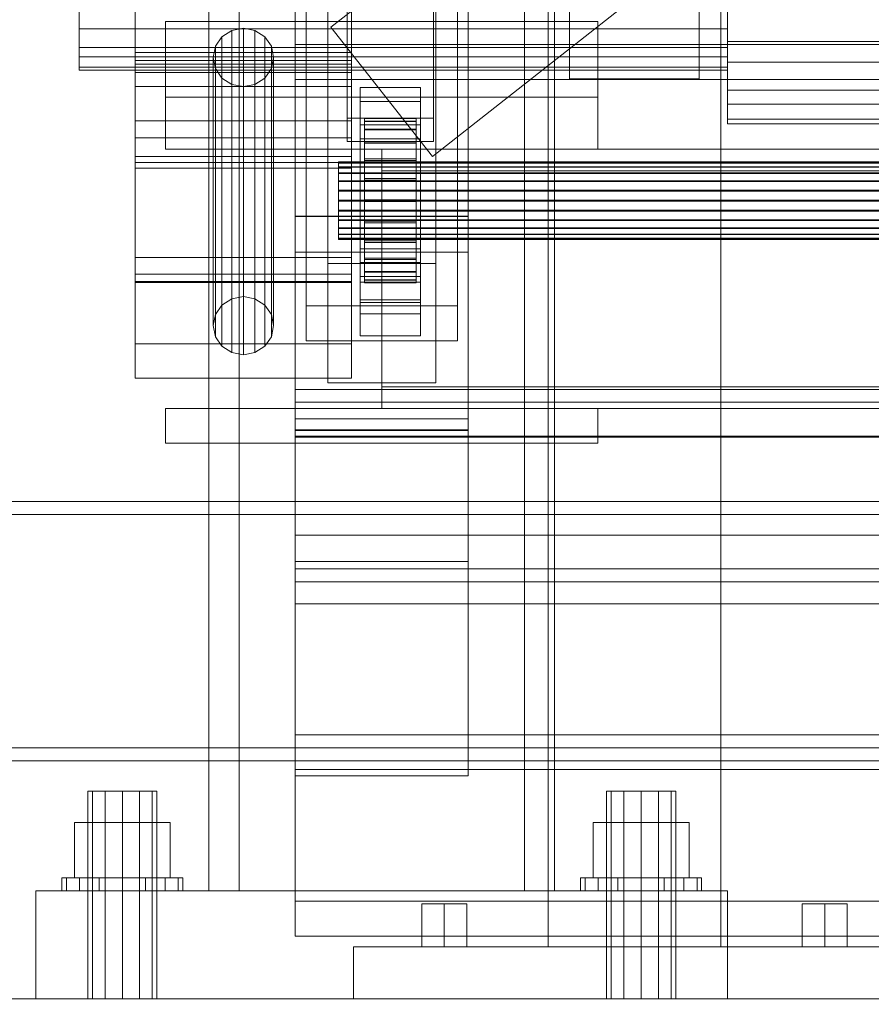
# Model space of a CAD drawing. Header units: millimetres. Extents: x -4738 to 65662, y -68080 to 6847.
# Tile 87 of 256: x -514 to -317, y -36001 to -35774. Entities that reach past the tile are written whole.
import ezdxf

# ---------------------------------------------------------------- set-up
doc = ezdxf.new("R2010")
doc.units = ezdxf.units.MM
for name, color, linetype, lineweight in [('COTAS_O', 1, 'Continuous', 0), ('COTAS_P', 1, 'Continuous', 0), ('frontal_C01', 7, 'Continuous', 0), ('frontal_C02', 7, 'Continuous', 0), ('frontal_C09', 7, 'Continuous', 0), ('frontal_secador', 7, 'Continuous', 0)]:
    doc.layers.add(name, color=color, linetype=linetype, lineweight=lineweight)
doc.dimstyles.new('R19_100', dxfattribs={"dimtxt": 250, "dimasz": 150, "dimexe": 150, "dimexo": 80, "dimgap": 100, "dimtad": 1, "dimtih": 1, "dimtoh": 1, "dimdsep": 46, "dimcen": 0.09, "dimadec": 0, "dimazin": 0, "dimtfac": 1, "dimtdec": 4, "dimtofl": 0, "dimtmove": 0, "dimatfit": 3, "dimfxl": 1, "dimtolj": 1, "dimtzin": 0, "dimarcsym": 0})

# ---------------------------------------------------------------- blocks, each defined once
blk = doc.blocks.new('DIM_R30_46')
at = {"layer": 'COTAS_P'}
for p, q in [((-4100, -35030), (-4219.91, -35921.98)), ((140, -35600), (20.09, -36491.98)), ((-4219.91, -35921.98), (-4065.25, -35897.36)), ((20.09, -36491.98), (-4219.91, -35921.98)), ((-4219.91, -35921.98), (-4077.24, -35986.56)), ((20.09, -36491.98), (-122.58, -36427.39)), ((20.09, -36491.98), (-134.57, -36516.59))]:
    blk.add_line(p, q, dxfattribs=at)
blk.add_text('4278.14 P', height=250, rotation=172.3434, dxfattribs=at).set_placement((-2113.24, -36306.08))
blk = doc.blocks.new('DIM_R30_50')
at = {"layer": 'COTAS_O'}
for p, q in [((-1850, -34900), (-1850, -35600)), ((-150, -34900), (-150, -35600)), ((-1850, -35600), (-1700, -35555)), ((-150, -35600), (-300, -35555)), ((-150, -35600), (-1850, -35600)), ((-1850, -35600), (-1700, -35645)), ((-150, -35600), (-300, -35645))]:
    blk.add_line(p, q, dxfattribs=at)
blk.add_text('1700 O', height=250, rotation=180, dxfattribs=at).set_placement((-1000, -35700))
blk = doc.blocks.new('DIM_R30_54')
at = {"layer": 'COTAS_O'}
for p, q in [((-1480, -35300), (-1330, -35255)), ((490, -35300), (340, -35255)), ((-1480, -36000), (-1480, -35300)), ((-1480, -35300), (490, -35300)), ((-1480, -35300), (-1330, -35345)), ((490, -35300), (340, -35345)), ((490, -36000), (490, -35300))]:
    blk.add_line(p, q, dxfattribs=at)
blk.add_text('1970 O', height=250, dxfattribs=at).set_placement((-495, -35200))
blk = doc.blocks.new('DIM_R30_56')
at = {"layer": 'COTAS_O'}
for p, q in [((-1400, -35300), (-1250, -35255)), ((1400, -35300), (1250, -35255)), ((-1400, -36000), (-1400, -35300)), ((-1400, -35300), (1400, -35300)), ((-1400, -35300), (-1250, -35345)), ((1400, -35300), (1250, -35345)), ((1400, -36000), (1400, -35300))]:
    blk.add_line(p, q, dxfattribs=at)
blk.add_text('2800 O', height=250, dxfattribs=at).set_placement((0, -35200))

msp = doc.modelspace()

# ---------------------------------------------------------------- linework, layer by layer
at = {"layer": 'frontal_C01'}
for p, q in [((-470, -35975), (-470, -34599.343)), ((-463, -35975), (-463, -34599.343)), ((-397, -35975), (-397, -34599.343)), ((-390, -35975), (-390, -34599.343)), ((-470, -35975), (-470, -35273.382)), ((-463, -35975), (-463, -35273.382)), ((-397, -35975), (-397, -35273.382)), ((-390, -35975), (-390, -35273.382)), ((-442.5, -35830.021), (-442.5, -35348.555)), ((-417.5, -35348.555), (-417.5, -35830.021)), ((-442.5, -35857.548), (-442.5, -35376.083)), ((-417.5, -35857.548), (-417.5, -35376.083)), ((-450, -35819.138), (-450, -35616.933)), ((-410, -35616.933), (-410, -35819.138)), ((-438, -35796.387), (-438, -35644.646)), ((-418, -35644.646), (-418, -35796.387)), ((-438, -35650.038), (-438, -35801.779)), ((-418, -35801.779), (-418, -35650.038)), ((-450, -35868.431), (-450, -35666.226)), ((-450, -35827.343), (-450, -35666.598)), ((-410, -35868.431), (-410, -35666.226)), ((-410, -35666.598), (-410, -35827.343)), ((-447.5, -35839.74), (-447.5, -35681.813)), ((-412.5, -35681.813), (-412.5, -35839.74)), ((-447.5, -35847.829), (-447.5, -35689.902)), ((-412.5, -35847.829), (-412.5, -35689.902)), ((-450, -35865.862), (-450, -35705.117)), ((-410, -35865.862), (-410, -35705.117)), ((-450, -35779.365), (-450, -35740.847)), ((-450, -35748.935), (-450, -35787.454)), ((-487, -35783.043), (-487, -35765.613)), ((-437, -35765.613), (-437, -35783.043)), ((-350, -35778.63), (-350, -35764.538)), ((-500, -35766.875), (-500, -35775.749)), ((-487, -35834.146), (-487, -35766.742)), ((-487, -35781.187), (-487, -35766.742)), ((-437, -35766.742), (-437, -35834.146)), ((-437, -35766.742), (-437, -35781.187)), ((-350, -35775.749), (-350, -35766.875)), ((-350, -35770.245), (-350, -35783.469)), ((-500, -35780.055), (-500, -35772.502)), ((-487, -35772.672), (-487, -35789.027)), ((-437, -35789.027), (-437, -35772.672)), ((-350, -35772.502), (-350, -35780.055)), ((-480, -35791.525), (-480, -35774.027)), ((-480, -35774.027), (-380, -35774.027)), ((-480, -35803.525), (-480, -35774.027)), ((-380, -35774.027), (-380, -35791.525)), ((-380, -35774.027), (-380, -35803.525)), ((-500, -35775.749), (-500, -35782.225)), ((-350, -35775.749), (-500, -35775.749)), ((-466.95, -35777.575), (-468.467, -35779.762)), ((-464.679, -35776.114), (-466.95, -35777.575)), ((-466.95, -35839.587), (-466.95, -35777.575)), ((-462, -35775.601), (-464.679, -35776.114)), ((-464.679, -35838.126), (-464.679, -35776.114)), ((-459.321, -35776.114), (-462, -35775.601)), ((-462, -35837.613), (-462, -35775.601)), ((-457.05, -35777.575), (-459.321, -35776.114)), ((-459.321, -35838.126), (-459.321, -35776.114)), ((-455.533, -35779.762), (-457.05, -35777.575)), ((-457.05, -35839.587), (-457.05, -35777.575)), ((-350, -35782.225), (-350, -35775.749)), ((-468.467, -35779.762), (-469, -35782.342)), ((-468.467, -35841.774), (-468.467, -35779.762)), ((-455, -35782.342), (-455.533, -35779.762)), ((-455.533, -35841.774), (-455.533, -35779.762)), ((450, -35779.365), (-450, -35779.365)), ((-450, -35779.365), (-450, -35787.454)), ((-350, -35789.887), (-350, -35778.63)), ((350, -35778.63), (-350, -35778.63)), ((-500, -35784.556), (-500, -35780.055)), ((-350, -35780.055), (-500, -35780.055)), ((-500, -35782.225), (-500, -35785.318)), ((-350, -35782.225), (-500, -35782.225)), ((-487, -35828.562), (-487, -35780.031)), ((-487, -35780.031), (-437, -35780.031)), ((-487, -35785.809), (-487, -35780.031)), ((-437, -35781.187), (-487, -35781.187)), ((-487, -35781.187), (-487, -35848.591)), ((-437, -35780.031), (-437, -35828.562)), ((-437, -35780.031), (-437, -35785.809)), ((-437, -35848.591), (-437, -35781.187)), ((-350, -35780.055), (-350, -35784.556)), ((-350, -35785.318), (-350, -35782.225)), ((-487, -35796.965), (-487, -35783.043)), ((-437, -35783.043), (-487, -35783.043)), ((-487, -35832.414), (-487, -35783.883)), ((-487, -35783.883), (-437, -35783.883)), ((-487, -35807.957), (-487, -35783.883)), ((-469, -35782.342), (-468.467, -35784.921)), ((-469, -35844.353), (-469, -35782.342)), ((-455.533, -35784.921), (-455, -35782.342)), ((-455, -35782.342), (-455, -35844.353)), ((-437, -35783.043), (-437, -35796.965)), ((-437, -35783.883), (-437, -35832.414)), ((-437, -35783.883), (-437, -35807.957)), ((-350, -35783.469), (-350, -35793.12)), ((350, -35783.469), (-350, -35783.469)), ((-500, -35785.318), (-500, -35784.556)), ((-350, -35784.556), (-500, -35784.556)), ((-350, -35785.318), (-500, -35785.318)), ((-437, -35785.809), (-487, -35785.809)), ((-487, -35785.809), (-487, -35834.34)), ((-468.467, -35784.921), (-466.95, -35787.108)), ((-468.467, -35846.933), (-468.467, -35784.921)), ((-457.05, -35787.108), (-455.533, -35784.921)), ((-455.533, -35846.933), (-455.533, -35784.921)), ((-437, -35834.34), (-437, -35785.809)), ((-350, -35784.556), (-350, -35785.318)), ((-487, -35789.027), (-487, -35800.964)), ((-437, -35789.027), (-487, -35789.027)), ((-466.95, -35787.108), (-464.679, -35788.569)), ((-466.95, -35849.12), (-466.95, -35787.108)), ((-464.679, -35788.569), (-462, -35789.083)), ((-464.679, -35850.581), (-464.679, -35788.569)), ((-462, -35789.083), (-459.321, -35788.569)), ((-459.321, -35788.569), (-457.05, -35787.108)), ((-459.321, -35850.581), (-459.321, -35788.569)), ((-457.05, -35849.12), (-457.05, -35787.108)), ((-450, -35787.454), (450, -35787.454)), ((-437, -35800.964), (-437, -35789.027)), ((-462, -35851.094), (-462, -35789.083)), ((-435, -35792.535), (-435, -35789.3)), ((-435, -35789.3), (-421, -35789.3)), ((-435, -35829.745), (-435, -35789.3)), ((-421, -35789.3), (-421, -35792.535)), ((-421, -35789.3), (-421, -35829.745)), ((-350, -35796.593), (-350, -35789.887)), ((350, -35789.887), (-350, -35789.887)), ((-380, -35791.525), (-480, -35791.525)), ((-480, -35791.525), (-480, -35803.525)), ((-421, -35792.535), (-435, -35792.535)), ((-435, -35792.535), (-435, -35832.98)), ((-421, -35832.98), (-421, -35792.535)), ((-380, -35803.525), (-380, -35791.525)), ((-350, -35793.12), (-350, -35797.728)), ((350, -35793.12), (-350, -35793.12)), ((-487, -35805.259), (-487, -35796.965)), ((-437, -35796.965), (-487, -35796.965)), ((-418, -35796.387), (-438, -35796.387)), ((-438, -35796.387), (-438, -35801.779)), ((-437, -35796.965), (-437, -35805.259)), ((-435, -35801.163), (-435, -35797.928)), ((-435, -35797.928), (-421, -35797.928)), ((-435, -35838.372), (-435, -35797.928)), ((-434, -35806.454), (-434, -35796.455)), ((-434, -35796.455), (-434, -35797.047)), ((-434, -35796.455), (-422, -35796.455)), ((-434, -35797.157), (-434, -35796.455)), ((-434, -35806.735), (-434, -35797.047)), ((-434, -35797.047), (-434, -35798.894)), ((-434, -35797.047), (-422, -35797.047)), ((-434, -35806.787), (-434, -35797.157)), ((-434, -35797.157), (-422, -35797.157)), ((-434, -35799.107), (-434, -35797.157)), ((-422, -35797.047), (-422, -35796.455)), ((-422, -35796.455), (-422, -35806.454)), ((-422, -35796.455), (-422, -35797.157)), ((-422, -35798.894), (-422, -35797.047)), ((-422, -35797.047), (-422, -35806.735)), ((-422, -35797.157), (-422, -35806.787)), ((-422, -35797.157), (-422, -35799.107)), ((-421, -35797.928), (-421, -35801.163)), ((-421, -35797.928), (-421, -35838.372)), ((-418, -35801.779), (-418, -35796.387)), ((-350, -35797.728), (-350, -35796.593)), ((350, -35796.593), (-350, -35796.593)), ((350, -35797.728), (-350, -35797.728)), ((-434, -35807.61), (-434, -35798.894)), ((-434, -35798.894), (-434, -35801.869)), ((-434, -35798.894), (-422, -35798.894)), ((-434, -35807.71), (-434, -35799.107)), ((-434, -35799.107), (-422, -35799.107)), ((-434, -35802.17), (-434, -35799.107)), ((-422, -35801.869), (-422, -35798.894)), ((-422, -35798.894), (-422, -35807.61)), ((-422, -35799.107), (-422, -35807.71)), ((-422, -35799.107), (-422, -35802.17)), ((-487, -35800.964), (-487, -35806.664)), ((-437, -35800.964), (-487, -35800.964)), ((-438, -35801.779), (-418, -35801.779)), ((-437, -35806.664), (-437, -35800.964)), ((-421, -35801.163), (-435, -35801.163)), ((-435, -35801.163), (-435, -35841.608)), ((-434, -35809.019), (-434, -35801.869)), ((-434, -35801.869), (-434, -35805.77)), ((-434, -35801.869), (-422, -35801.869)), ((-434, -35809.161), (-434, -35802.17)), ((-434, -35802.17), (-422, -35802.17)), ((-434, -35806.139), (-434, -35802.17)), ((-422, -35805.77), (-422, -35801.869)), ((-422, -35801.869), (-422, -35809.019)), ((-422, -35802.17), (-422, -35809.161)), ((-422, -35802.17), (-422, -35806.139)), ((-421, -35841.608), (-421, -35801.163)), ((-480, -35803.525), (-380, -35803.525)), ((-430, -35803.525), (-430, -35808.525)), ((430, -35803.525), (-430, -35803.525)), ((-487, -35806.664), (-487, -35805.259)), ((-437, -35805.259), (-487, -35805.259)), ((-437, -35806.664), (-487, -35806.664)), ((-440, -35806.787), (-440, -35806.454)), ((-440, -35806.454), (-440, -35806.735)), ((-440, -35806.454), (440, -35806.454)), ((-440, -35806.735), (-440, -35807.61)), ((-440, -35806.735), (440, -35806.735)), ((-440, -35807.71), (-440, -35806.787)), ((-440, -35806.787), (440, -35806.787)), ((-437, -35805.259), (-437, -35806.664)), ((-434, -35810.867), (-434, -35805.77)), ((-434, -35805.77), (-434, -35810.331)), ((-434, -35805.77), (-422, -35805.77)), ((-434, -35811.041), (-434, -35806.139)), ((-434, -35806.139), (-422, -35806.139)), ((-434, -35810.742), (-434, -35806.139)), ((-434, -35806.735), (-434, -35806.454)), ((-422, -35806.454), (-434, -35806.454)), ((-434, -35806.454), (-434, -35806.787)), ((-434, -35807.61), (-434, -35806.735)), ((-422, -35806.735), (-434, -35806.735)), ((-422, -35806.787), (-434, -35806.787)), ((-434, -35806.787), (-434, -35807.71)), ((-422, -35810.331), (-422, -35805.77)), ((-422, -35805.77), (-422, -35810.867)), ((-422, -35806.139), (-422, -35811.041)), ((-422, -35806.139), (-422, -35810.742)), ((-422, -35806.454), (-422, -35806.735)), ((-422, -35806.787), (-422, -35806.454)), ((-422, -35806.735), (-422, -35807.61)), ((-422, -35807.71), (-422, -35806.787)), ((-437, -35807.957), (-487, -35807.957)), ((-487, -35807.957), (-487, -35856.488)), ((-440, -35807.61), (-440, -35809.019)), ((-440, -35807.61), (440, -35807.61)), ((-440, -35809.161), (-440, -35807.71)), ((-440, -35807.71), (440, -35807.71)), ((-440, -35809.019), (-440, -35810.867)), ((-440, -35809.019), (440, -35809.019)), ((-440, -35811.041), (-440, -35809.161)), ((-440, -35809.161), (440, -35809.161)), ((-437, -35856.488), (-437, -35807.957)), ((-434, -35809.019), (-434, -35807.61)), ((-422, -35807.61), (-434, -35807.61)), ((-422, -35807.71), (-434, -35807.71)), ((-434, -35807.71), (-434, -35809.161)), ((-434, -35810.867), (-434, -35809.019)), ((-422, -35809.019), (-434, -35809.019)), ((-422, -35809.161), (-434, -35809.161)), ((-434, -35809.161), (-434, -35811.041)), ((430, -35808.525), (-430, -35808.525)), ((-430, -35808.525), (-430, -35858.525)), ((-422, -35807.61), (-422, -35809.019)), ((-422, -35809.161), (-422, -35807.71)), ((-422, -35809.019), (-422, -35810.867)), ((-422, -35811.041), (-422, -35809.161)), ((-440, -35810.867), (-440, -35813.027)), ((-440, -35810.867), (440, -35810.867)), ((-440, -35813.222), (-440, -35811.041)), ((-440, -35811.041), (440, -35811.041)), ((-434, -35810.331), (-434, -35813.027)), ((-422, -35810.331), (-434, -35810.331)), ((-434, -35810.331), (-434, -35815.241)), ((-434, -35813.222), (-434, -35810.742)), ((-434, -35810.742), (-422, -35810.742)), ((-434, -35815.666), (-434, -35810.742)), ((-434, -35813.027), (-434, -35810.867)), ((-422, -35810.867), (-434, -35810.867)), ((-422, -35811.041), (-434, -35811.041)), ((-434, -35811.041), (-434, -35813.222)), ((-422, -35813.027), (-422, -35810.331)), ((-422, -35815.241), (-422, -35810.331)), ((-422, -35810.742), (-422, -35813.222)), ((-422, -35810.742), (-422, -35815.666)), ((-422, -35810.867), (-422, -35813.027)), ((-422, -35813.222), (-422, -35811.041)), ((-440, -35813.027), (-440, -35815.353)), ((440, -35813.027), (-440, -35813.027)), ((-440, -35815.554), (-440, -35813.222)), ((-440, -35813.222), (440, -35813.222)), ((-434, -35813.027), (-422, -35813.027)), ((-434, -35815.353), (-434, -35813.027)), ((-422, -35813.222), (-434, -35813.222)), ((-434, -35813.222), (-434, -35815.554)), ((-422, -35813.027), (-422, -35815.353)), ((-422, -35815.554), (-422, -35813.222)), ((-440, -35815.353), (-440, -35817.686)), ((-440, -35815.353), (440, -35815.353)), ((-440, -35817.88), (-440, -35815.554)), ((-440, -35815.554), (440, -35815.554)), ((-434, -35815.353), (-434, -35815.241)), ((-434, -35815.241), (-434, -35820.166)), ((-434, -35815.241), (-422, -35815.241)), ((-434, -35817.686), (-434, -35815.353)), ((-422, -35815.353), (-434, -35815.353)), ((-434, -35815.554), (-434, -35815.666)), ((-422, -35815.554), (-434, -35815.554)), ((-434, -35815.554), (-434, -35817.88)), ((-434, -35815.666), (-422, -35815.666)), ((-434, -35820.576), (-434, -35815.666)), ((-422, -35820.166), (-422, -35815.241)), ((-422, -35815.241), (-422, -35815.353)), ((-422, -35815.353), (-422, -35817.686)), ((-422, -35815.666), (-422, -35815.554)), ((-422, -35817.88), (-422, -35815.554)), ((-422, -35815.666), (-422, -35820.576)), ((-440, -35817.686), (-440, -35819.866)), ((-440, -35817.686), (440, -35817.686)), ((-440, -35820.041), (-440, -35817.88)), ((-440, -35817.88), (440, -35817.88)), ((-434, -35819.866), (-434, -35817.686)), ((-434, -35817.686), (-434, -35820.166)), ((-422, -35817.686), (-434, -35817.686)), ((-434, -35817.88), (-434, -35820.576)), ((-422, -35817.88), (-434, -35817.88)), ((-434, -35817.88), (-434, -35820.041)), ((-422, -35820.166), (-422, -35817.686)), ((-422, -35817.686), (-422, -35819.866)), ((-422, -35820.576), (-422, -35817.88)), ((-422, -35820.041), (-422, -35817.88)), ((-410, -35819.005), (-450, -35819.005)), ((-450, -35819.005), (-450, -35868.564)), ((-450, -35898.861), (-450, -35819.005)), ((-450, -35868.431), (-450, -35819.138)), ((-450, -35819.138), (-410, -35819.138)), ((-440, -35819.866), (-440, -35821.746)), ((-440, -35819.866), (440, -35819.866)), ((-440, -35821.889), (-440, -35820.041)), ((-440, -35820.041), (440, -35820.041)), ((-434, -35821.746), (-434, -35819.866)), ((-434, -35819.866), (-434, -35824.769)), ((-422, -35819.866), (-434, -35819.866)), ((-434, -35820.041), (-434, -35825.137)), ((-422, -35820.041), (-434, -35820.041)), ((-434, -35820.041), (-434, -35821.889)), ((-434, -35820.166), (-434, -35824.769)), ((-434, -35820.166), (-422, -35820.166)), ((-434, -35820.576), (-422, -35820.576)), ((-434, -35825.137), (-434, -35820.576)), ((-422, -35824.769), (-422, -35819.866)), ((-422, -35819.866), (-422, -35821.746)), ((-422, -35825.137), (-422, -35820.041)), ((-422, -35821.889), (-422, -35820.041)), ((-422, -35824.769), (-422, -35820.166)), ((-422, -35820.576), (-422, -35825.137)), ((-410, -35868.564), (-410, -35819.005)), ((-410, -35819.005), (-410, -35898.861)), ((-410, -35819.138), (-410, -35868.431)), ((-440, -35821.746), (-440, -35823.197)), ((-440, -35821.746), (440, -35821.746)), ((-440, -35823.298), (-440, -35821.889)), ((-440, -35821.889), (440, -35821.889)), ((-440, -35823.197), (-440, -35824.12)), ((-440, -35823.197), (440, -35823.197)), ((-434, -35823.197), (-434, -35821.746)), ((-434, -35821.746), (-434, -35828.738)), ((-422, -35821.746), (-434, -35821.746)), ((-434, -35821.889), (-434, -35829.038)), ((-422, -35821.889), (-434, -35821.889)), ((-434, -35821.889), (-434, -35823.298)), ((-434, -35824.12), (-434, -35823.197)), ((-434, -35823.197), (-434, -35831.801)), ((-422, -35823.197), (-434, -35823.197)), ((-422, -35828.738), (-422, -35821.746)), ((-422, -35821.746), (-422, -35823.197)), ((-422, -35829.038), (-422, -35821.889)), ((-422, -35823.298), (-422, -35821.889)), ((-422, -35831.801), (-422, -35823.197)), ((-422, -35823.197), (-422, -35824.12)), ((-440, -35824.173), (-440, -35823.298)), ((-440, -35823.298), (440, -35823.298)), ((-440, -35824.12), (-440, -35824.453)), ((-440, -35824.12), (440, -35824.12)), ((-440, -35824.453), (-440, -35824.173)), ((-440, -35824.173), (440, -35824.173)), ((-440, -35824.453), (440, -35824.453)), ((-434, -35823.298), (-434, -35832.014)), ((-422, -35823.298), (-434, -35823.298)), ((-434, -35823.298), (-434, -35824.173)), ((-434, -35824.453), (-434, -35824.12)), ((-434, -35824.12), (-434, -35833.75)), ((-422, -35824.12), (-434, -35824.12)), ((-434, -35824.173), (-434, -35833.86)), ((-422, -35824.173), (-434, -35824.173)), ((-434, -35824.173), (-434, -35824.453)), ((-434, -35824.453), (-434, -35834.453)), ((-422, -35824.453), (-434, -35824.453)), ((-434, -35824.769), (-434, -35828.738)), ((-434, -35824.769), (-422, -35824.769)), ((-434, -35825.137), (-422, -35825.137)), ((-434, -35829.038), (-434, -35825.137)), ((-422, -35832.014), (-422, -35823.298)), ((-422, -35824.173), (-422, -35823.298)), ((-422, -35833.75), (-422, -35824.12)), ((-422, -35824.12), (-422, -35824.453)), ((-422, -35833.86), (-422, -35824.173)), ((-422, -35824.453), (-422, -35824.173)), ((-422, -35834.453), (-422, -35824.453)), ((-422, -35828.738), (-422, -35824.769)), ((-422, -35825.137), (-422, -35829.038)), ((-450, -35865.862), (-450, -35827.343)), ((-450, -35827.343), (-410, -35827.343)), ((-435, -35838.988), (-435, -35826.586)), ((-435, -35826.586), (-421, -35826.586)), ((-435, -35834.29), (-435, -35826.586)), ((-421, -35826.586), (-421, -35838.988)), ((-421, -35826.586), (-421, -35834.29)), ((-410, -35827.343), (-410, -35865.862)), ((-437, -35828.562), (-487, -35828.562)), ((-487, -35828.562), (-487, -35834.34)), ((-442.5, -35857.548), (-442.5, -35830.021)), ((-442.5, -35830.021), (-417.5, -35830.021)), ((-437, -35834.34), (-437, -35828.562)), ((-421, -35829.745), (-435, -35829.745)), ((-435, -35829.745), (-435, -35832.98)), ((-434, -35828.738), (-434, -35831.801)), ((-434, -35828.738), (-422, -35828.738)), ((-434, -35829.038), (-422, -35829.038)), ((-434, -35832.014), (-434, -35829.038)), ((-422, -35831.801), (-422, -35828.738)), ((-422, -35829.038), (-422, -35832.014)), ((-421, -35832.98), (-421, -35829.745)), ((-417.5, -35830.021), (-417.5, -35857.548)), ((-434, -35831.801), (-434, -35833.75)), ((-434, -35831.801), (-422, -35831.801)), ((-434, -35832.014), (-422, -35832.014)), ((-434, -35833.86), (-434, -35832.014)), ((-422, -35833.75), (-422, -35831.801)), ((-422, -35832.014), (-422, -35833.86)), ((-437, -35832.414), (-487, -35832.414)), ((-487, -35832.414), (-487, -35856.488)), ((-437, -35834.146), (-487, -35834.146)), ((-487, -35834.146), (-487, -35848.591)), ((-487, -35834.34), (-437, -35834.34)), ((-437, -35856.488), (-437, -35832.414)), ((-437, -35848.591), (-437, -35834.146)), ((-435, -35832.98), (-421, -35832.98)), ((-421, -35834.29), (-435, -35834.29)), ((-435, -35834.29), (-435, -35846.692)), ((-434, -35833.75), (-434, -35834.453)), ((-434, -35833.75), (-422, -35833.75)), ((-434, -35833.86), (-422, -35833.86)), ((-434, -35834.453), (-434, -35833.86)), ((-434, -35834.453), (-422, -35834.453)), ((-422, -35834.453), (-422, -35833.75)), ((-422, -35833.86), (-422, -35834.453)), ((-421, -35846.692), (-421, -35834.29)), ((-466.95, -35839.587), (-464.679, -35838.126)), ((-464.679, -35838.126), (-462, -35837.613)), ((-462, -35837.613), (-459.321, -35838.126)), ((-459.321, -35838.126), (-457.05, -35839.587)), ((-421, -35838.372), (-435, -35838.372)), ((-435, -35838.372), (-435, -35841.608)), ((-421, -35838.988), (-435, -35838.988)), ((-435, -35838.988), (-435, -35846.692)), ((-421, -35841.608), (-421, -35838.372)), ((-421, -35846.692), (-421, -35838.988)), ((-468.467, -35841.774), (-466.95, -35839.587)), ((-457.05, -35839.587), (-455.533, -35841.774)), ((-412.5, -35839.74), (-447.5, -35839.74)), ((-447.5, -35839.74), (-447.5, -35847.829)), ((-412.5, -35847.829), (-412.5, -35839.74)), ((-469, -35844.353), (-468.467, -35841.774)), ((-455.533, -35841.774), (-455, -35844.353)), ((-435, -35841.608), (-421, -35841.608)), ((-468.467, -35846.933), (-469, -35844.353)), ((-455, -35844.353), (-455.533, -35846.933)), ((-466.95, -35849.12), (-468.467, -35846.933)), ((-455.533, -35846.933), (-457.05, -35849.12)), ((-447.5, -35847.829), (-412.5, -35847.829)), ((-435, -35846.692), (-421, -35846.692)), ((-487, -35848.591), (-437, -35848.591)), ((-464.679, -35850.581), (-466.95, -35849.12)), ((-457.05, -35849.12), (-459.321, -35850.581)), ((-462, -35851.094), (-464.679, -35850.581)), ((-459.321, -35850.581), (-462, -35851.094)), ((-487, -35856.488), (-437, -35856.488)), ((-450, -35869.898), (-450, -35859.113)), ((-450, -35859.113), (450, -35859.113)), ((-450, -35892.817), (-450, -35859.113)), ((-417.5, -35857.548), (-442.5, -35857.548)), ((-430, -35858.525), (-430, -35863.525)), ((430, -35858.525), (-430, -35858.525)), ((-480, -35863.525), (-380, -35863.525)), ((-480, -35871.525), (-480, -35863.525)), ((-450, -35870.172), (-450, -35862.083)), ((-450, -35862.083), (450, -35862.083)), ((-450, -35900.602), (-450, -35862.083)), ((430, -35863.525), (-430, -35863.525)), ((-380, -35871.525), (-380, -35863.525)), ((-410, -35865.862), (-450, -35865.862)), ((-410, -35868.431), (-450, -35868.431)), ((-450, -35868.564), (-410, -35868.564)), ((-450, -35948.419), (-450, -35868.564)), ((-410, -35948.419), (-410, -35868.564)), ((450, -35869.898), (-450, -35869.898)), ((-450, -35869.898), (-450, -35903.602)), ((450, -35870.172), (-450, -35870.172)), ((-450, -35870.172), (-450, -35908.69)), ((-480, -35871.525), (-380, -35871.525)), ((-470, -35871.525), (-463, -35871.525)), ((-470, -35975), (-470, -35871.525)), ((-463, -35975), (-463, -35871.525)), ((-463, -35871.525), (-397, -35871.525)), ((-397, -35871.525), (-390, -35871.525)), ((-397, -35975), (-397, -35871.525)), ((-390, -35975), (-390, -35871.525)), ((450, -35892.817), (-450, -35892.817)), ((-450, -35892.817), (-450, -35903.602)), ((-450, -35948.419), (-450, -35898.861)), ((-450, -35898.861), (-410, -35898.861)), ((450, -35900.602), (-450, -35900.602)), ((-450, -35900.602), (-450, -35908.69)), ((-410, -35898.861), (-410, -35948.419)), ((-450, -35903.602), (450, -35903.602)), ((-450, -35908.69), (450, -35908.69)), ((-450, -35947.012), (-450, -35938.924)), ((-450, -35938.924), (450, -35938.924)), ((-450, -35977.442), (-450, -35938.924)), ((450, -35947.012), (-450, -35947.012)), ((-450, -35947.012), (-450, -35985.531)), ((-410, -35948.419), (-450, -35948.419)), ((-496.928, -35952), (-498, -35952)), ((-498, -36000), (-498, -35952)), ((-494, -35952), (-496.928, -35952)), ((-496.928, -36000), (-496.928, -35952)), ((-490, -35952), (-494, -35952)), ((-494, -36000), (-494, -35952)), ((-490, -35952), (-486, -35952)), ((-490, -35952), (-490, -36000)), ((-486, -35952), (-483.072, -35952)), ((-486, -36000), (-486, -35952)), ((-483.072, -35952), (-482, -35952)), ((-483.072, -36000), (-483.072, -35952)), ((-482, -36000), (-482, -35952)), ((-376.928, -35952), (-378, -35952)), ((-378, -36000), (-378, -35952)), ((-374, -35952), (-376.928, -35952)), ((-376.928, -36000), (-376.928, -35952)), ((-370, -35952), (-374, -35952)), ((-374, -36000), (-374, -35952)), ((-370, -35952), (-366, -35952)), ((-370, -35952), (-370, -36000)), ((-366, -35952), (-363.072, -35952)), ((-366, -36000), (-366, -35952)), ((-363.072, -35952), (-362, -35952)), ((-363.072, -36000), (-363.072, -35952)), ((-362, -36000), (-362, -35952)), ((-490, -35959.2), (-501.085, -35959.2)), ((-501.085, -35972), (-501.085, -35959.2)), ((-490, -35959.2), (-478.915, -35959.2)), ((-490, -35959.2), (-490, -35972)), ((-478.915, -35972), (-478.915, -35959.2)), ((-370, -35959.2), (-381.085, -35959.2)), ((-381.085, -35972), (-381.085, -35959.2)), ((-370, -35959.2), (-358.915, -35959.2)), ((-370, -35959.2), (-370, -35972)), ((-358.915, -35972), (-358.915, -35959.2)), ((-502.934, -35972), (-504, -35972)), ((-504, -35975), (-504, -35972)), ((-499.899, -35972), (-502.934, -35972)), ((-502.934, -35975), (-502.934, -35972)), ((-501.085, -35972), (-490, -35972)), ((-495.358, -35972), (-499.899, -35972)), ((-499.899, -35975), (-499.899, -35972)), ((-490, -35972), (-495.358, -35972)), ((-495.358, -35975), (-495.358, -35972)), ((-490, -35972), (-484.642, -35972)), ((-490, -35972), (-490, -35975)), ((-490, -35972), (-478.915, -35972)), ((-484.642, -35972), (-480.101, -35972)), ((-484.642, -35975), (-484.642, -35972)), ((-480.101, -35972), (-477.066, -35972)), ((-480.101, -35975), (-480.101, -35972)), ((-477.066, -35972), (-476, -35972)), ((-477.066, -35975), (-477.066, -35972)), ((-476, -35975), (-476, -35972)), ((-382.934, -35972), (-384, -35972)), ((-384, -35975), (-384, -35972)), ((-379.899, -35972), (-382.934, -35972)), ((-382.934, -35975), (-382.934, -35972)), ((-381.085, -35972), (-370, -35972)), ((-375.358, -35972), (-379.899, -35972)), ((-379.899, -35975), (-379.899, -35972)), ((-370, -35972), (-375.358, -35972)), ((-375.358, -35975), (-375.358, -35972)), ((-370, -35972), (-364.642, -35972)), ((-370, -35972), (-370, -35975)), ((-370, -35972), (-358.915, -35972)), ((-364.642, -35972), (-360.101, -35972)), ((-364.642, -35975), (-364.642, -35972)), ((-360.101, -35972), (-357.066, -35972)), ((-360.101, -35975), (-360.101, -35972)), ((-357.066, -35972), (-356, -35972)), ((-357.066, -35975), (-357.066, -35972)), ((-356, -35975), (-356, -35972)), ((-510, -35975), (-350, -35975)), ((-510, -36000), (-510, -35975)), ((-502.934, -35975), (-504, -35975)), ((-499.899, -35975), (-502.934, -35975)), ((-495.358, -35975), (-499.899, -35975)), ((-495.358, -35975), (-490, -35975)), ((-490, -35975), (-484.642, -35975)), ((-484.642, -35975), (-480.101, -35975)), ((-480.101, -35975), (-477.066, -35975)), ((-477.066, -35975), (-476, -35975)), ((-470, -35975), (-463, -35975)), ((-463, -35975), (-397, -35975)), ((-397, -35975), (-390, -35975)), ((-382.934, -35975), (-384, -35975)), ((-379.899, -35975), (-382.934, -35975)), ((-375.358, -35975), (-379.899, -35975)), ((-375.358, -35975), (-370, -35975)), ((-370, -35975), (-364.642, -35975)), ((-364.642, -35975), (-360.101, -35975)), ((-360.101, -35975), (-357.066, -35975)), ((-357.066, -35975), (-356, -35975)), ((-350, -36000), (-350, -35975)), ((450, -35977.442), (-450, -35977.442)), ((-450, -35977.442), (-450, -35985.531)), ((-450, -35985.531), (450, -35985.531)), ((-510, -36000), (-350, -36000)), ((-496.928, -36000), (-498, -36000)), ((-494, -36000), (-496.928, -36000)), ((-494, -36000), (-490, -36000)), ((-490, -36000), (-486, -36000)), ((-486, -36000), (-483.072, -36000)), ((-483.072, -36000), (-482, -36000)), ((-376.928, -36000), (-378, -36000)), ((-374, -36000), (-376.928, -36000)), ((-374, -36000), (-370, -36000)), ((-370, -36000), (-366, -36000)), ((-366, -36000), (-363.072, -36000)), ((-363.072, -36000), (-362, -36000))]:
    msp.add_line(p, q, dxfattribs=at)
at = {"layer": 'frontal_C02'}
for p, q in [((-470, -35975), (-470, -33530.372)), ((-463, -35975), (-463, -33530.372)), ((-397, -35975), (-397, -33530.372)), ((-390, -35975), (-390, -33530.372)), ((-470, -35975), (-470, -34035.57)), ((-463, -35975), (-463, -34035.57)), ((-397, -35975), (-397, -34035.57)), ((-390, -35975), (-390, -34035.57)), ((-470, -35975), (-470, -34840.309)), ((-463, -35975), (-463, -34840.309)), ((-397, -35975), (-397, -34840.309)), ((-390, -35975), (-390, -34840.309)), ((-441.754, -35775.364), (-181.754, -35570.656)), ((-418.246, -35805.221), (-158.246, -35600.513)), ((-470, -35975), (-470, -35605.585)), ((-463, -35975), (-463, -35605.585)), ((-397, -35975), (-397, -35605.585)), ((-390, -35975), (-390, -35605.585)), ((-441.754, -35775.364), (-418.246, -35805.221)), ((-496.928, -35952), (-498, -35952)), ((-498, -36000), (-498, -35952)), ((-494, -35952), (-496.928, -35952)), ((-496.928, -36000), (-496.928, -35952)), ((-490, -35952), (-494, -35952)), ((-494, -36000), (-494, -35952)), ((-490, -35952), (-486, -35952)), ((-490, -35952), (-490, -36000)), ((-486, -35952), (-483.072, -35952)), ((-486, -36000), (-486, -35952)), ((-483.072, -35952), (-482, -35952)), ((-483.072, -36000), (-483.072, -35952)), ((-482, -36000), (-482, -35952)), ((-376.928, -35952), (-378, -35952)), ((-378, -36000), (-378, -35952)), ((-374, -35952), (-376.928, -35952)), ((-376.928, -36000), (-376.928, -35952)), ((-370, -35952), (-374, -35952)), ((-374, -36000), (-374, -35952)), ((-370, -35952), (-366, -35952)), ((-370, -35952), (-370, -36000)), ((-366, -35952), (-363.072, -35952)), ((-366, -36000), (-366, -35952)), ((-363.072, -35952), (-362, -35952)), ((-363.072, -36000), (-363.072, -35952)), ((-362, -36000), (-362, -35952)), ((-490, -35959.2), (-501.085, -35959.2)), ((-501.085, -35972), (-501.085, -35959.2)), ((-490, -35959.2), (-478.915, -35959.2)), ((-490, -35959.2), (-490, -35972)), ((-478.915, -35972), (-478.915, -35959.2)), ((-370, -35959.2), (-381.085, -35959.2)), ((-381.085, -35972), (-381.085, -35959.2)), ((-370, -35959.2), (-358.915, -35959.2)), ((-370, -35959.2), (-370, -35972)), ((-358.915, -35972), (-358.915, -35959.2)), ((-502.934, -35972), (-504, -35972)), ((-504, -35975), (-504, -35972)), ((-499.899, -35972), (-502.934, -35972)), ((-502.934, -35975), (-502.934, -35972)), ((-501.085, -35972), (-490, -35972)), ((-495.358, -35972), (-499.899, -35972)), ((-499.899, -35975), (-499.899, -35972)), ((-490, -35972), (-495.358, -35972)), ((-495.358, -35975), (-495.358, -35972)), ((-490, -35972), (-484.642, -35972)), ((-490, -35972), (-490, -35975)), ((-490, -35972), (-478.915, -35972)), ((-484.642, -35972), (-480.101, -35972)), ((-484.642, -35975), (-484.642, -35972)), ((-480.101, -35972), (-477.066, -35972)), ((-480.101, -35975), (-480.101, -35972)), ((-477.066, -35972), (-476, -35972)), ((-477.066, -35975), (-477.066, -35972)), ((-476, -35975), (-476, -35972)), ((-382.934, -35972), (-384, -35972)), ((-384, -35975), (-384, -35972)), ((-379.899, -35972), (-382.934, -35972)), ((-382.934, -35975), (-382.934, -35972)), ((-381.085, -35972), (-370, -35972)), ((-375.358, -35972), (-379.899, -35972)), ((-379.899, -35975), (-379.899, -35972)), ((-370, -35972), (-375.358, -35972)), ((-375.358, -35975), (-375.358, -35972)), ((-370, -35972), (-364.642, -35972)), ((-370, -35972), (-370, -35975)), ((-370, -35972), (-358.915, -35972)), ((-364.642, -35972), (-360.101, -35972)), ((-364.642, -35975), (-364.642, -35972)), ((-360.101, -35972), (-357.066, -35972)), ((-360.101, -35975), (-360.101, -35972)), ((-357.066, -35972), (-356, -35972)), ((-357.066, -35975), (-357.066, -35972)), ((-356, -35975), (-356, -35972)), ((-510, -35975), (-350, -35975)), ((-510, -36000), (-510, -35975)), ((-502.934, -35975), (-504, -35975)), ((-499.899, -35975), (-502.934, -35975)), ((-495.358, -35975), (-499.899, -35975)), ((-495.358, -35975), (-490, -35975)), ((-490, -35975), (-484.642, -35975)), ((-484.642, -35975), (-480.101, -35975)), ((-480.101, -35975), (-477.066, -35975)), ((-477.066, -35975), (-476, -35975)), ((-470, -35975), (-463, -35975)), ((-463, -35975), (-397, -35975)), ((-397, -35975), (-390, -35975)), ((-382.934, -35975), (-384, -35975)), ((-379.899, -35975), (-382.934, -35975)), ((-375.358, -35975), (-379.899, -35975)), ((-375.358, -35975), (-370, -35975)), ((-370, -35975), (-364.642, -35975)), ((-364.642, -35975), (-360.101, -35975)), ((-360.101, -35975), (-357.066, -35975)), ((-357.066, -35975), (-356, -35975)), ((-350, -36000), (-350, -35975)), ((-510, -36000), (-350, -36000)), ((-496.928, -36000), (-498, -36000)), ((-494, -36000), (-496.928, -36000)), ((-494, -36000), (-490, -36000)), ((-490, -36000), (-486, -36000)), ((-486, -36000), (-483.072, -36000)), ((-483.072, -36000), (-482, -36000)), ((-376.928, -36000), (-378, -36000)), ((-374, -36000), (-376.928, -36000)), ((-374, -36000), (-370, -36000)), ((-370, -36000), (-366, -36000)), ((-366, -36000), (-363.072, -36000)), ((-363.072, -36000), (-362, -36000))]:
    msp.add_line(p, q, dxfattribs=at)
at = {"layer": 'frontal_C09'}
for p, q in [((-391.53, -35988), (-391.53, -35649.624)), ((-351.53, -35988), (-351.53, -35655.001)), ((-386.53, -35787.312), (-386.53, -35757.312)), ((-356.53, -35757.312), (-356.53, -35787.312)), ((-356.53, -35787.312), (-386.53, -35787.312)), ((-415.53, -35978), (-420.727, -35978)), ((-420.727, -35988), (-420.727, -35978)), ((-415.53, -35978), (-410.334, -35978)), ((-415.53, -35978), (-415.53, -35988)), ((-410.334, -35988), (-410.334, -35978)), ((-327.53, -35978), (-332.727, -35978)), ((-332.727, -35988), (-332.727, -35978)), ((-327.53, -35978), (-322.334, -35978)), ((-327.53, -35978), (-327.53, -35988)), ((-322.334, -35988), (-322.334, -35978)), ((-436.53, -35988), (-306.53, -35988)), ((-436.53, -36000), (-436.53, -35988)), ((-420.727, -35988), (-415.53, -35988)), ((-415.53, -35988), (-410.334, -35988)), ((-391.53, -35988), (-351.53, -35988)), ((-332.727, -35988), (-327.53, -35988)), ((-327.53, -35988), (-322.334, -35988)), ((-436.53, -36000), (-306.53, -36000))]:
    msp.add_line(p, q, dxfattribs=at)
at = {"layer": 'frontal_secador'}
for p, q in [((-1265, -35885), (1265, -35885)), ((-1265, -35888), (1265, -35888)), ((-1265, -35942), (1265, -35942)), ((-1265, -35945), (1265, -35945)), ((-1400, -36000), (1400, -36000))]:
    msp.add_line(p, q, dxfattribs=at)

# ---------------------------------------------------------------- dimensions: what is measured, and where the dimension line sits
at = {"layer": 'COTAS_O'}
for p1, p2, picture, middle in [((-150, -34900), (-1850, -34900), 'DIM_R30_50', (-1000, -35600)), ((-1480, -36000), (490, -36000), 'DIM_R30_54', (-495, -35300)), ((-1400, -36000), (1400, -36000), 'DIM_R30_56', (0, -35300))]:
    dim = msp.add_aligned_dim(p1=p1, p2=p2, distance=700, text='<> O', dimstyle='R19_100', dxfattribs=at)
    dim.commit()
    dim.dimension.update_dxf_attribs({"geometry": picture, "text_midpoint": middle})
at = {"layer": 'COTAS_P'}
dim = msp.add_aligned_dim(p1=(140, -35600), p2=(-4100, -35030), distance=900, text='<> P', dimstyle='R19_100', dxfattribs=at)
dim.commit()
dim.dimension.update_dxf_attribs({"geometry": 'DIM_R30_46', "text_midpoint": (-2099.912, -36206.976)})

doc.saveas('drawing.dxf')
